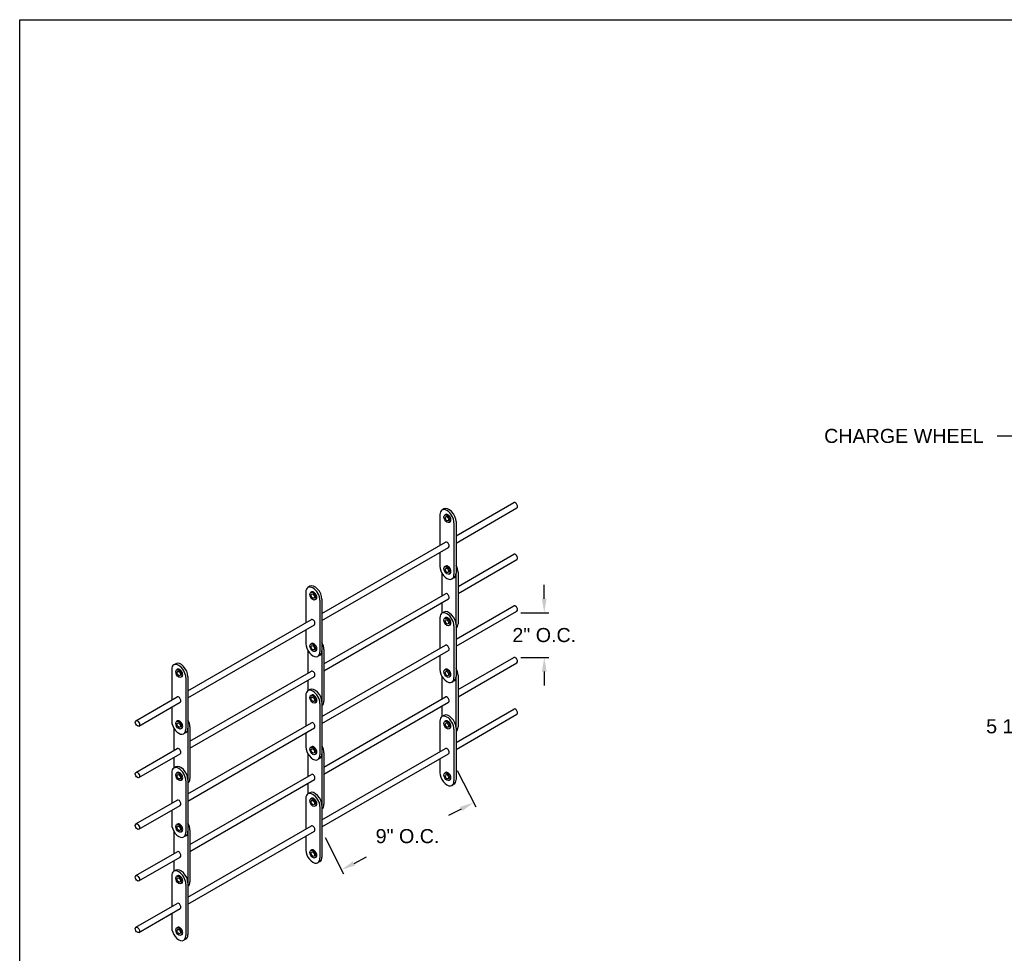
# Model space of a CAD drawing. Header units: inches. Extents: x 169.6 to 213.8, y 195 to 266.5.
# Tile 42 of 61: x 194.3 to 200.8, y 221.3 to 227.5. Entities that reach past the tile are written whole.
import ezdxf
from ezdxf import colors
from ezdxf.entities.mleader import LeaderData, LeaderLine
from ezdxf.math import Vec2, Vec3

# ---------------------------------------------------------------- set-up
doc = ezdxf.new("R2010")
doc.units = ezdxf.units.IN
doc.header["$LTSCALE"] = 0.25
doc.header["$MEASUREMENT"] = 0
doc.layers.add('ANNOTATIONS', color=1, linetype='Continuous')
doc.layers.add('DETAILS', color=4, linetype='Continuous')
doc.styles.add('ARIAL', font='arial.ttf', dxfattribs={"height": 0.09375})
doc.dimstyles.new('STANDARD$0', dxfattribs={"dimtxt": 0.09375, "dimasz": 0.09375, "dimexe": 0.03125, "dimexo": 0.046875, "dimgap": 0.09, "dimtad": 0, "dimtih": 1, "dimtoh": 1, "dimdec": 4, "dimzin": 0, "dimdsep": 46, "dimtxsty": 'ARIAL', "dimcen": 0.09, "dimadec": 0, "dimazin": 0, "dimtfac": 1, "dimtdec": 4, "dimtofl": 0, "dimtmove": 0, "dimatfit": 1, "dimfxl": 1, "dimtolj": 1, "dimtzin": 0, "dimarcsym": 0})

# ---------------------------------------------------------------- blocks, each defined once
blk = doc.blocks.new('*D42')
at = {"layer": 'ANNOTATIONS', "color": 0, "lineweight": -2, "transparency": 16777216}
for p, q in [((201.331, 224.3257), (201.331, 222.7321)), ((201.7037, 223.3299), (201.7037, 222.7321)), ((201.2373, 222.7634), (201.1435, 222.7634)), ((201.7975, 222.7634), (201.8912, 222.7634))]:
    blk.add_line(p, q, dxfattribs=at)
at = {"layer": 'ANNOTATIONS', "color": 0, "transparency": 16777216}
for points in [[(201.2373, 222.779), (201.2373, 222.7477), (201.331, 222.7634)], [(201.7975, 222.779), (201.7975, 222.7477), (201.7037, 222.7634)]]:
    blk.add_solid(points, dxfattribs=at)
at = {"layer": 'defpoints', "color": 0, "transparency": 16777216}
for p in [(201.331, 224.3726), (201.7037, 223.3767), (201.331, 222.7634)]:
    blk.add_point(p, dxfattribs=at)
at = {"layer": 'ANNOTATIONS', "color": 0, "transparency": 16777216, "insert": (200.8904, 222.7634), "char_height": 0.09375, "attachment_point": 5, "style": 'ARIAL'}
blk.add_mtext('\\A1;5 1/2"', dxfattribs=at)
blk = doc.blocks.new('*D82')
at = {"layer": 'ANNOTATIONS', "color": 0, "lineweight": -2, "transparency": 16777216}
for p, q in [((197.1976, 222.47), (197.3208, 222.2275)), ((197.2231, 222.2129), (197.1393, 222.1703)), ((196.318, 222.0229), (196.4412, 221.7804)), ((196.5106, 221.8507), (196.5944, 221.8933))]:
    blk.add_line(p, q, dxfattribs=at)
at = {"layer": 'ANNOTATIONS', "color": 0, "transparency": 16777216}
for points in [[(197.216, 222.2268), (197.2302, 222.1989), (197.3067, 222.2554)], [(196.5035, 221.8647), (196.5177, 221.8368), (196.427, 221.8083)]]:
    blk.add_solid(points, dxfattribs=at)
at = {"layer": 'defpoints', "color": 0, "transparency": 16777216}
for p in [(197.1763, 222.5118), (197.3067, 222.2554), (196.2967, 222.0647)]:
    blk.add_point(p, dxfattribs=at)
at = {"layer": 'ANNOTATIONS', "color": 0, "transparency": 16777216, "insert": (196.8669, 222.0318), "char_height": 0.09375, "attachment_point": 5, "style": 'ARIAL'}
blk.add_mtext('\\A1;9" O.C.', dxfattribs=at)
blk = doc.blocks.new('*D83')
at = {"layer": 'ANNOTATIONS', "color": 0, "lineweight": -2, "transparency": 16777216}
for p, q in [((197.7778, 223.6135), (197.7778, 223.7072)), ((197.6215, 223.5197), (197.809, 223.5197)), ((197.6215, 223.2225), (197.809, 223.2225)), ((197.7778, 223.1287), (197.7778, 223.035))]:
    blk.add_line(p, q, dxfattribs=at)
at = {"layer": 'ANNOTATIONS', "color": 0, "transparency": 16777216}
for points in [[(197.7621, 223.6135), (197.7934, 223.6135), (197.7778, 223.5197)], [(197.7621, 223.1287), (197.7934, 223.1287), (197.7778, 223.2225)]]:
    blk.add_solid(points, dxfattribs=at)
at = {"layer": 'defpoints', "color": 0, "transparency": 16777216}
for p in [(197.5746, 223.5197), (197.7778, 223.5197), (197.5746, 223.2225)]:
    blk.add_point(p, dxfattribs=at)
at = {"layer": 'ANNOTATIONS', "color": 0, "transparency": 16777216, "insert": (197.7778, 223.3711), "char_height": 0.09375, "attachment_point": 5, "style": 'ARIAL'}
blk.add_mtext('\\A1;2" O.C.', dxfattribs=at)

msp = doc.modelspace()

# ---------------------------------------------------------------- linework, layer by layer
at = {"layer": 'defpoints'}
msp.add_lwpolyline([(213.75315, 214.73552), (194.28327, 214.73552), (194.28327, 227.47063), (213.75315, 227.47063)], close=True, dxfattribs=at)
at = {"layer": 'DETAILS'}
for p, q in [((197.10958, 224.21186), (197.0961, 224.20408)), ((197.18981, 224.03156), (197.57463, 224.25374)), ((197.18981, 223.98475), (197.59491, 224.21863)), ((197.08233, 224.17366), (197.08233, 223.96951)), ((197.12144, 224.17478), (197.11512, 224.17113)), ((197.14986, 224.12557), (197.14353, 224.12192)), ((197.18981, 224.12717), (197.18981, 223.78342)), ((197.17633, 224.11939), (197.17633, 223.77564)), ((196.29672, 223.51594), (197.11919, 223.99079)), ((196.29672, 223.46912), (197.13947, 223.95568)), ((197.08233, 223.9227), (197.08233, 223.82991)), ((197.20323, 223.69556), (197.57463, 223.90999)), ((197.20323, 223.64875), (197.59491, 223.87488)), ((197.12144, 223.83103), (197.11512, 223.82738)), ((197.09581, 223.78408), (197.09581, 223.63354)), ((197.14986, 223.78182), (197.14353, 223.77817)), ((197.17604, 223.75299), (197.16256, 223.74521)), ((197.18975, 223.7809), (197.18975, 223.44255)), ((197.20323, 223.79117), (197.20323, 223.44742)), ((196.21649, 223.69624), (196.20301, 223.68846)), ((196.18924, 223.65803), (196.18924, 223.45389)), ((196.22835, 223.65915), (196.22203, 223.6555)), ((196.25677, 223.60994), (196.25045, 223.60629)), ((196.28324, 223.60376), (196.28324, 223.26001)), ((196.29672, 223.61155), (196.29672, 223.2678)), ((196.31015, 223.17994), (197.11919, 223.64704)), ((196.31015, 223.13312), (197.13947, 223.61193)), ((197.09581, 223.58673), (197.09581, 223.51671)), ((197.18981, 223.34436), (197.57463, 223.56654)), ((195.40363, 223.00031), (196.2261, 223.47517)), ((197.08233, 223.48646), (197.08233, 223.28231)), ((197.10958, 223.52466), (197.0961, 223.51688)), ((197.12144, 223.48758), (197.11512, 223.48393)), ((197.18981, 223.29755), (197.59491, 223.53143)), ((195.40363, 222.9535), (196.24638, 223.44006)), ((196.18924, 223.40707), (196.18924, 223.31428)), ((197.14986, 223.43837), (197.14353, 223.43472)), ((197.17633, 223.43219), (197.17633, 223.08844)), ((197.18981, 223.43997), (197.18981, 223.09622)), ((196.22835, 223.3154), (196.22203, 223.31175)), ((196.29672, 222.82874), (197.11919, 223.30359)), ((196.31015, 223.27555), (196.31015, 222.9318)), ((196.20272, 223.26846), (196.20272, 223.11792)), ((196.25677, 223.26619), (196.25045, 223.26254)), ((196.28295, 223.23737), (196.26947, 223.22959)), ((196.29667, 223.26527), (196.29667, 222.92693)), ((196.29672, 222.78192), (197.13947, 223.26848)), ((197.08233, 223.2355), (197.08233, 223.14271)), ((197.20323, 223.00806), (197.57463, 223.22249)), ((195.29615, 223.14241), (195.29615, 222.93826)), ((195.3234, 223.18061), (195.30992, 223.17283)), ((195.33527, 223.14353), (195.32895, 223.13988)), ((197.12144, 223.14383), (197.11512, 223.14018)), ((197.20323, 222.96125), (197.59491, 223.18738)), ((195.36368, 223.09432), (195.35736, 223.09067)), ((195.39015, 223.08814), (195.39015, 222.74439)), ((195.40363, 223.09592), (195.40363, 222.75217)), ((195.41706, 222.66431), (196.2261, 223.13142)), ((195.41706, 222.6175), (196.24638, 223.09631)), ((197.09581, 223.09658), (197.09581, 222.94604)), ((197.14986, 223.09462), (197.14353, 223.09097)), ((197.18975, 223.0934), (197.18975, 222.75505)), ((197.20323, 223.10367), (197.20323, 222.75992)), ((196.20272, 223.0711), (196.20272, 223.00109)), ((196.21649, 223.00904), (196.20301, 223.00126)), ((197.17604, 223.06579), (197.16256, 223.05801)), ((195.05775, 222.80062), (195.33302, 222.95954)), ((196.18924, 222.97083), (196.18924, 222.76669)), ((196.22835, 222.97195), (196.22203, 222.9683)), ((196.31015, 222.49244), (197.11919, 222.95954)), ((195.07802, 222.7655), (195.35329, 222.92443)), ((195.29615, 222.89145), (195.29615, 222.79866)), ((196.25677, 222.92274), (196.25045, 222.91909)), ((196.28324, 222.91656), (196.28324, 222.57281)), ((196.29672, 222.92435), (196.29672, 222.5806)), ((196.31015, 222.44562), (197.13947, 222.92443)), ((197.09581, 222.89923), (197.09581, 222.82921)), ((197.18981, 222.65656), (197.57463, 222.87874)), ((197.10958, 222.83686), (197.0961, 222.82908)), ((197.18981, 222.60975), (197.59491, 222.84363)), ((195.30963, 222.75283), (195.30963, 222.60229)), ((195.33527, 222.79978), (195.32895, 222.79613)), ((195.36368, 222.75057), (195.35736, 222.74692)), ((195.40358, 222.74965), (195.40358, 222.4113)), ((195.40363, 222.31311), (196.2261, 222.78797)), ((195.40363, 222.2663), (196.24638, 222.75286)), ((195.41706, 222.75992), (195.41706, 222.41617)), ((197.08233, 222.79866), (197.08233, 222.59451)), ((197.12144, 222.79978), (197.11512, 222.79613)), ((197.14986, 222.75057), (197.14353, 222.74692)), ((197.18981, 222.75217), (197.18981, 222.40842)), ((195.38986, 222.72174), (195.37638, 222.71396)), ((196.18924, 222.71987), (196.18924, 222.62708)), ((197.17633, 222.74439), (197.17633, 222.40064)), ((195.05775, 222.45687), (195.33302, 222.61579)), ((196.22835, 222.6282), (196.22203, 222.62455)), ((196.29672, 222.14094), (197.11919, 222.61579)), ((195.07802, 222.42175), (195.35329, 222.58068)), ((195.30963, 222.55548), (195.30963, 222.48546)), ((196.20272, 222.58096), (196.20272, 222.43042)), ((196.25677, 222.57899), (196.25045, 222.57534)), ((196.28295, 222.55017), (196.26947, 222.54239)), ((196.29667, 222.57777), (196.29667, 222.23943)), ((196.29672, 222.09412), (197.13947, 222.58068)), ((196.31015, 222.58805), (196.31015, 222.2443)), ((195.3234, 222.49341), (195.30992, 222.48563)), ((197.08233, 222.5477), (197.08233, 222.45491)), ((195.29615, 222.45521), (195.29615, 222.25106)), ((195.33527, 222.45633), (195.32895, 222.45268)), ((195.41706, 221.97681), (196.2261, 222.44392)), ((197.12144, 222.45603), (197.11512, 222.45238)), ((195.36368, 222.40712), (195.35736, 222.40347)), ((195.39015, 222.40094), (195.39015, 222.05719)), ((195.40363, 222.40872), (195.40363, 222.06497)), ((195.41706, 221.93), (196.24638, 222.40881)), ((196.20272, 222.3836), (196.20272, 222.31359)), ((197.14986, 222.40682), (197.14353, 222.40317)), ((197.17604, 222.37799), (197.16256, 222.37021)), ((196.21649, 222.32124), (196.20301, 222.31346)), ((195.05775, 222.11342), (195.33302, 222.27234)), ((195.07802, 222.0783), (195.35329, 222.23723)), ((196.18924, 222.28303), (196.18924, 222.07889)), ((196.22835, 222.28415), (196.22203, 222.2805)), ((196.25677, 222.23494), (196.25045, 222.23129)), ((196.28324, 222.22876), (196.28324, 221.88501)), ((196.29672, 222.23655), (196.29672, 221.8928)), ((195.29615, 222.20425), (195.29615, 222.11146)), ((195.33527, 222.11258), (195.32895, 222.10893)), ((195.40363, 221.62531), (196.2261, 222.10017)), ((195.30963, 222.06533), (195.30963, 221.91479)), ((195.36368, 222.06337), (195.35736, 222.05972)), ((195.38986, 222.03454), (195.37638, 222.02676)), ((195.40358, 222.06215), (195.40358, 221.7238)), ((195.40363, 221.5785), (196.24638, 222.06506)), ((195.41706, 222.07242), (195.41706, 221.72867)), ((196.18924, 222.03207), (196.18924, 221.93928)), ((195.05775, 221.76937), (195.33302, 221.92829)), ((196.22835, 221.9404), (196.22203, 221.93675)), ((195.07802, 221.73425), (195.35329, 221.89318)), ((195.30963, 221.86798), (195.30963, 221.79796)), ((196.25677, 221.89119), (196.25045, 221.88754)), ((196.28295, 221.86237), (196.26947, 221.85459)), ((195.29615, 221.76741), (195.29615, 221.56326)), ((195.3234, 221.80561), (195.30992, 221.79783)), ((195.33527, 221.76853), (195.32895, 221.76488)), ((195.36368, 221.71932), (195.35736, 221.71567)), ((195.39015, 221.71314), (195.39015, 221.36939)), ((195.40363, 221.72092), (195.40363, 221.37717)), ((195.05775, 221.42562), (195.33302, 221.58454)), ((195.07802, 221.3905), (195.35329, 221.54943)), ((195.29615, 221.51645), (195.29615, 221.42366)), ((195.33527, 221.42478), (195.32895, 221.42113)), ((195.36368, 221.37557), (195.35736, 221.37192)), ((195.38986, 221.34674), (195.37638, 221.33896))]:
    msp.add_line(p, q, dxfattribs=at)
for centre, major_axis, start_param, end_param in [((197.58477, 224.23619), (0.01014, -0.01756), 0, 3.1415927), ((197.12933, 224.14652), (0.03323, -0.05756), 0.7853982, 3.9269908), ((197.14281, 224.1543), (0.03323, -0.05756), 0.7853982, 3.1415927), ((197.13565, 224.15017), (0.01421, -0.0246), 0, 3.1415927), ((197.12933, 223.97324), (0.01014, -0.01756), 0, 3.1415927), ((197.58477, 223.89244), (0.01014, -0.01756), 0, 3.1415927), ((197.12933, 223.80277), (0.03323, -0.05756), 3.9269908, 7.0685835), ((197.13565, 223.80642), (0.01421, -0.0246), 0, 3.1415927), ((197.15624, 223.81831), (0.03323, -0.05756), 0.7853982, 1.5605915), ((197.14281, 223.81055), (0.03323, -0.05756), 6.2831853, 7.0685835), ((196.23624, 223.6309), (0.03323, -0.05756), 0.7853982, 3.9269908), ((196.24972, 223.63868), (0.03323, -0.05756), 0.7853982, 3.1415927), ((196.24256, 223.63455), (0.01421, -0.0246), 0, 3.1415927), ((197.12933, 223.62949), (0.01014, -0.01756), 0, 3.1415927), ((197.58477, 223.54899), (0.01014, -0.01756), 0, 3.1415927), ((196.23624, 223.45761), (0.01014, -0.01756), 0, 3.1415927), ((197.12933, 223.45932), (0.03323, -0.05756), 0.7853982, 3.9269908), ((197.14281, 223.4671), (0.03323, -0.05756), 0.7853982, 3.1415927), ((197.13565, 223.46297), (0.01421, -0.0246), 0, 3.1415927), ((197.15624, 223.47456), (0.03323, -0.05756), 6.2933901, 7.0685835), ((196.23624, 223.28715), (0.03323, -0.05756), 3.9269908, 7.0685835), ((196.24256, 223.2908), (0.01421, -0.0246), 0, 3.1415927), ((196.26315, 223.30268), (0.03323, -0.05756), 0.7853982, 1.5605915), ((197.12933, 223.28604), (0.01014, -0.01756), 0, 3.1415927), ((196.24972, 223.29493), (0.03323, -0.05756), 6.2831853, 7.0685835), ((197.58477, 223.20494), (0.01014, -0.01756), 0, 3.1415927), ((195.34315, 223.11527), (0.03323, -0.05756), 0.7853982, 3.9269908), ((195.35663, 223.12305), (0.03323, -0.05756), 0.7853982, 3.1415927), ((195.34947, 223.11892), (0.01421, -0.0246), 0, 3.1415927), ((197.12933, 223.11557), (0.03323, -0.05756), 3.9269908, 7.0685835), ((197.13565, 223.11922), (0.01421, -0.0246), 0, 3.1415927), ((197.15624, 223.13081), (0.03323, -0.05756), 0.7853982, 1.5605915), ((196.23624, 223.11386), (0.01014, -0.01756), 0, 3.1415927), ((197.14281, 223.12335), (0.03323, -0.05756), 6.2831853, 7.0685835), ((196.23624, 222.9437), (0.03323, -0.05756), 0.7853982, 3.9269908), ((196.24972, 222.95148), (0.03323, -0.05756), 0.7853982, 3.1415927), ((195.34315, 222.94199), (0.01014, -0.01756), 0, 3.1415927), ((196.24256, 222.94735), (0.01421, -0.0246), 0, 3.1415927), ((197.12933, 222.94199), (0.01014, -0.01756), 0, 3.1415927), ((196.26315, 222.95893), (0.03323, -0.05756), 6.2933901, 7.0685835), ((197.58477, 222.86119), (0.01014, -0.01756), 0, 3.1415927), ((197.12933, 222.77152), (0.03323, -0.05756), 0.7853982, 3.9269908), ((197.14281, 222.7793), (0.03323, -0.05756), 0.7853982, 3.1415927), ((195.34315, 222.77152), (0.03323, -0.05756), 3.9269908, 7.0685835), ((195.34947, 222.77517), (0.01421, -0.0246), 0, 3.1415927), ((195.35663, 222.7793), (0.03323, -0.05756), 6.2831853, 7.0685835), ((195.37006, 222.78706), (0.03323, -0.05756), 0.7853982, 1.5605915), ((196.23624, 222.77041), (0.01014, -0.01756), 0, 3.1415927), ((197.13565, 222.77517), (0.01421, -0.0246), 0, 3.1415927), ((197.15624, 222.78706), (0.03323, -0.05756), 6.2933901, 7.0685835), ((195.34315, 222.59824), (0.01014, -0.01756), 0, 3.1415927), ((196.23624, 222.59995), (0.03323, -0.05756), 3.9269908, 7.0685835), ((196.24256, 222.6036), (0.01421, -0.0246), 0, 3.1415927), ((196.26315, 222.61518), (0.03323, -0.05756), 0.7853982, 1.5605915), ((197.12933, 222.59824), (0.01014, -0.01756), 0, 3.1415927), ((196.24972, 222.60773), (0.03323, -0.05756), 6.2831853, 7.0685835), ((195.34315, 222.42807), (0.03323, -0.05756), 0.7853982, 3.9269908), ((195.35663, 222.43585), (0.03323, -0.05756), 0.7853982, 3.1415927), ((195.34947, 222.43172), (0.01421, -0.0246), 0, 3.1415927), ((196.23624, 222.42636), (0.01014, -0.01756), 0, 3.1415927), ((197.12933, 222.42777), (0.03323, -0.05756), 3.9269908, 7.0685835), ((197.13565, 222.43142), (0.01421, -0.0246), 0, 3.1415927), ((195.37006, 222.44331), (0.03323, -0.05756), 6.2933901, 7.0685835), ((197.14281, 222.43555), (0.03323, -0.05756), 6.2831853, 7.0685835), ((196.23624, 222.2559), (0.03323, -0.05756), 0.7853982, 3.9269908), ((196.24972, 222.26368), (0.03323, -0.05756), 0.7853982, 3.1415927), ((196.24256, 222.25955), (0.01421, -0.0246), 0, 3.1415927), ((195.34315, 222.25479), (0.01014, -0.01756), 0, 3.1415927), ((196.26315, 222.27143), (0.03323, -0.05756), 6.2933901, 7.0685835), ((195.34315, 222.08432), (0.03323, -0.05756), 3.9269908, 7.0685835), ((195.34947, 222.08797), (0.01421, -0.0246), 0, 3.1415927), ((195.37006, 222.09956), (0.03323, -0.05756), 0.7853982, 1.5605915), ((196.23624, 222.08261), (0.01014, -0.01756), 0, 3.1415927), ((195.35663, 222.0921), (0.03323, -0.05756), 6.2831853, 7.0685835), ((195.34315, 221.91074), (0.01014, -0.01756), 0, 3.1415927), ((196.23624, 221.91215), (0.03323, -0.05756), 3.9269908, 7.0685835), ((196.24256, 221.9158), (0.01421, -0.0246), 0, 3.1415927), ((196.24972, 221.91993), (0.03323, -0.05756), 6.2831853, 7.0685835), ((195.34315, 221.74027), (0.03323, -0.05756), 0.7853982, 3.9269908), ((195.35663, 221.74805), (0.03323, -0.05756), 0.7853982, 3.1415927), ((195.34947, 221.74392), (0.01421, -0.0246), 0, 3.1415927), ((195.37006, 221.75581), (0.03323, -0.05756), 6.2933901, 7.0685835), ((195.34315, 221.56699), (0.01014, -0.01756), 0, 3.1415927), ((195.34315, 221.39652), (0.03323, -0.05756), 3.9269908, 7.0685835), ((195.34947, 221.40017), (0.01421, -0.0246), 0, 3.1415927), ((195.35663, 221.4043), (0.03323, -0.05756), 6.2831853, 7.0685835)]:
    msp.add_ellipse(centre, major_axis=major_axis, ratio=0.5773503, start_param=start_param, end_param=end_param, dxfattribs=at)
for centre, major_axis in [((197.12933, 224.14652), (0.01421, -0.0246)), ((197.12933, 224.14652), (0.00797, -0.0138)), ((197.12933, 223.80277), (0.01421, -0.0246)), ((197.12933, 223.80277), (0.00797, -0.0138)), ((196.23624, 223.6309), (0.01421, -0.0246)), ((196.23624, 223.6309), (0.00797, -0.0138)), ((197.12933, 223.45932), (0.01421, -0.0246)), ((197.12933, 223.45932), (0.00797, -0.0138)), ((196.23624, 223.28715), (0.01421, -0.0246)), ((196.23624, 223.28715), (0.00797, -0.0138)), ((195.34315, 223.11527), (0.01421, -0.0246)), ((197.12933, 223.11557), (0.01421, -0.0246)), ((195.34315, 223.11527), (0.00797, -0.0138)), ((197.12933, 223.11557), (0.00797, -0.0138)), ((196.23624, 222.9437), (0.01421, -0.0246)), ((196.23624, 222.9437), (0.00797, -0.0138)), ((195.06788, 222.78306), (0.01014, -0.01756)), ((195.34315, 222.77152), (0.01421, -0.0246)), ((195.34315, 222.77152), (0.00797, -0.0138)), ((197.12933, 222.77152), (0.01421, -0.0246)), ((197.12933, 222.77152), (0.00797, -0.0138)), ((196.23624, 222.59995), (0.01421, -0.0246)), ((196.23624, 222.59995), (0.00797, -0.0138)), ((195.06788, 222.43931), (0.01014, -0.01756)), ((195.34315, 222.42807), (0.01421, -0.0246)), ((195.34315, 222.42807), (0.00797, -0.0138)), ((197.12933, 222.42777), (0.01421, -0.0246)), ((197.12933, 222.42777), (0.00797, -0.0138)), ((196.23624, 222.2559), (0.01421, -0.0246)), ((196.23624, 222.2559), (0.00797, -0.0138)), ((195.06788, 222.09586), (0.01014, -0.01756)), ((195.34315, 222.08432), (0.01421, -0.0246)), ((195.34315, 222.08432), (0.00797, -0.0138)), ((196.23624, 221.91215), (0.01421, -0.0246)), ((196.23624, 221.91215), (0.00797, -0.0138)), ((195.06788, 221.75181), (0.01014, -0.01756)), ((195.34315, 221.74027), (0.01421, -0.0246)), ((195.34315, 221.74027), (0.00797, -0.0138)), ((195.06788, 221.40806), (0.01014, -0.01756)), ((195.34315, 221.39652), (0.01421, -0.0246)), ((195.34315, 221.39652), (0.00797, -0.0138))]:
    msp.add_ellipse(centre, major_axis=major_axis, ratio=0.5773503, dxfattribs=at)

# ---------------------------------------------------------------- dimensions: what is measured, and where the dimension line sits
at = {"layer": 'ANNOTATIONS'}
dim = msp.add_linear_dim(base=(201.33102, 222.76335), p1=(201.70373, 223.37673), p2=(201.33102, 224.3726), angle=180, text='5 1/2"', dimstyle='STANDARD$0', dxfattribs=at)
dim.commit()
dim.dimension.update_dxf_attribs({"geometry": '*D42', "text_midpoint": (200.89042, 222.76335), "dimtype": 160})
dim = msp.add_linear_dim(base=(197.77777, 223.51973), p1=(197.57463, 223.22249), p2=(197.57463, 223.51973), angle=90, text='2" O.C.', dimstyle='STANDARD$0', dxfattribs=at)
dim.commit()
dim.dimension.update_dxf_attribs({"geometry": '*D83', "text_midpoint": (197.77777, 223.37111)})
dim = msp.add_aligned_dim(p1=(196.29672, 222.06467), p2=(197.17633, 222.51177), distance=-0.28764, text='9" O.C.', dimstyle='STANDARD$0', dxfattribs=at)
dim.commit()
dim.dimension.update_dxf_attribs({"geometry": '*D82', "text_midpoint": (196.86685, 222.03181)})

# ---------------------------------------------------------------- leaders
ml = msp.add_multileader_mtext('Standard', dxfattribs=at)
ml.set_content('CHARGE WHEEL', color=256, style='ARIAL')
ml.set_leader_properties()
ml.build(insert=Vec2(0, 0))
ml.multileader.update_dxf_attribs({"dogleg_length": 0.36, "arrow_head_size": 0.09375})
ctx = ml.context
ctx.base_point, ctx.char_height, ctx.arrow_head_size, ctx.landing_gap_size, ctx.plane_origin = Vec3(199.56328, 224.69736), 0.09375, 0.09375, 0.09, Vec3(198.2397, 224.05174)
ctx.text_align_type = 2
notes = []
notes.append((ctx, [(1, (1, 1, 0), (200.89251, 224.69736), (-1, 0), 0.09796, [(0, [(201.39123, 224.46105)], 0, [])])]))
ctx.mtext.insert, ctx.mtext.alignment, ctx.mtext.flow_direction = Vec3(200.70455, 224.74503), 3, 5
for ctx, leaders in notes:
    for number, flags, end, landing, length, lines in leaders:
        leader = LeaderData()
        leader.index, (leader.has_last_leader_line, leader.has_dogleg_vector, leader.attachment_direction) = number, flags
        leader.last_leader_point, leader.dogleg_vector, leader.dogleg_length = Vec3(end), Vec3(landing), length
        for number, points, colour, breaks in lines:
            line = LeaderLine()
            line.index, line.vertices, line.color, line.breaks = number, Vec3.list(points), colors.encode_raw_color(colour), breaks
            leader.lines.append(line)
        ctx.leaders.append(leader)

doc.saveas('drawing.dxf')
